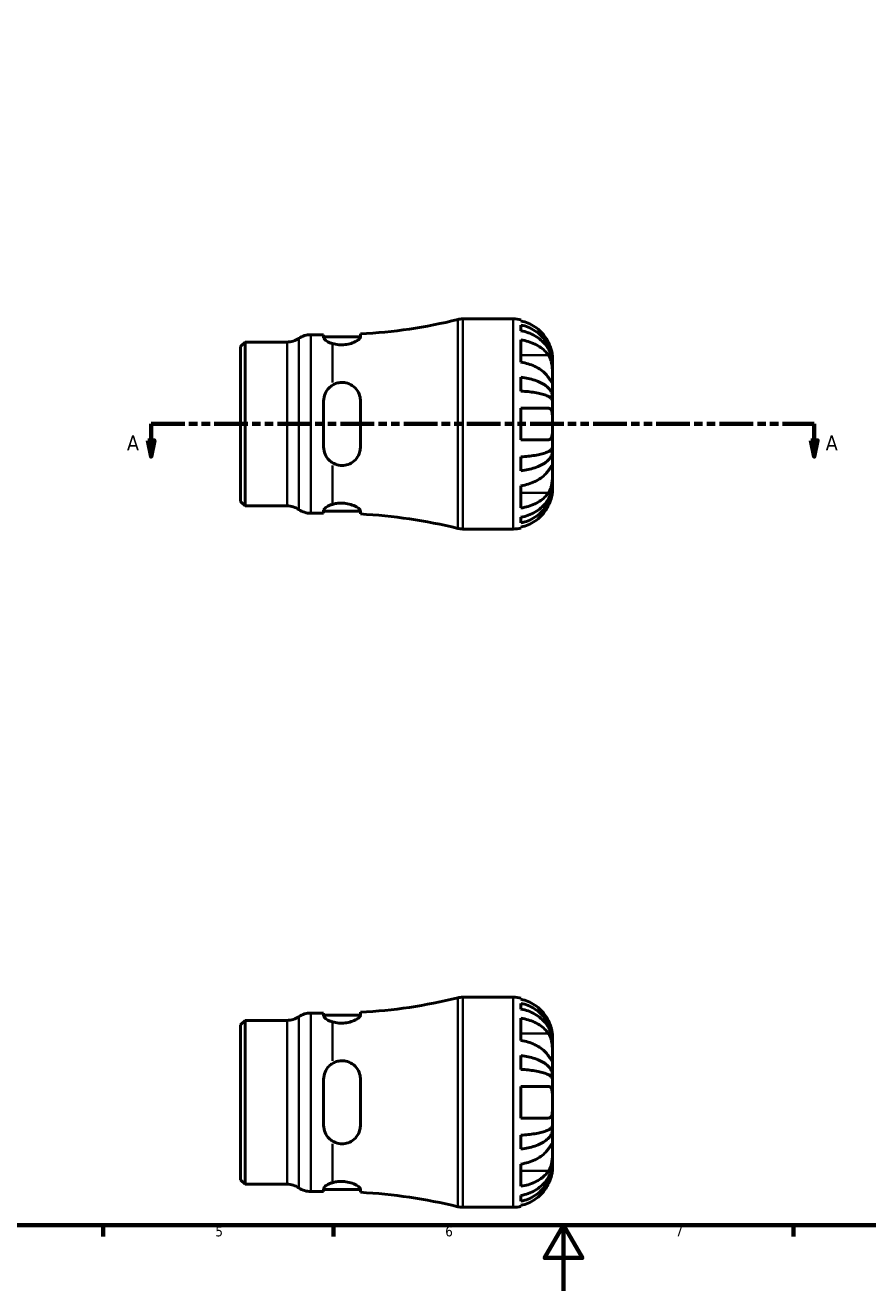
# Model space of a CAD drawing. Header units: millimetres. Extents: x 0 to 903, y 0 to 771.
# Tile 2 of 5: x 257 to 513, y 0 to 386. Entities that reach past the tile are written whole.
import ezdxf

# ---------------------------------------------------------------- set-up
doc = ezdxf.new("R2010")
doc.units = ezdxf.units.MM
doc.linetypes.add('DOUBLE_DASH_CHAIN', pattern=[1.2403, 0.6614, -0.0827, 0.1654, -0.0827, 0.1654, -0.0827])
for name, color, linetype, lineweight in [('Border (ANSI)', 7, 'Continuous', 70), ('Section Line (ANSI)', 7, 'DOUBLE_DASH_CHAIN', 70), ('Visible (ANSI)', 7, 'Continuous', 50), ('Visible Narrow (ANSI)', 7, 'Continuous', 35)]:
    doc.layers.add(name, color=color, linetype=linetype, lineweight=lineweight)
doc.styles.add('Label Text (ANSI)', font='tahoma.ttf')
doc.styles.add('Note Text (ANSI)', font='tahoma.ttf')

# ---------------------------------------------------------------- blocks, each defined once
blk = doc.blocks.new('Borders Default Border')
at = {"layer": 'Border (ANSI)'}
for p, q in [((280.33, 20), (280.33, 16.55)), ((350.42, 20), (350.42, 16.55)), ((490.58, 20), (490.58, 16.55))]:
    blk.add_line(p, q, dxfattribs=at)
at = {"layer": 'Border (ANSI)', "flags": 128}
for points in [[(20, 20), (20, 574), (821, 574), (821, 20), (20, 20)], [(420.5, 0), (420.5, 20), (414.73, 10), (426.27, 10), (420.5, 20)]]:
    blk.add_lwpolyline(points, dxfattribs=at)
at = {"layer": 'Border (ANSI)', "color": 230, "true_color": 0xff0080, "char_height": 3.05, "attachment_point": 7, "style": 'Note Text (ANSI)'}
for s, insert in [('5', (314.48, 16.49)), ('6', (384.49, 16.49)), ('7', (454.6, 16.55))]:
    blk.add_mtext(s, dxfattribs=dict(at, insert=insert))
blk = doc.blocks.new('2dTransSection0')
at = {"layer": 'Section Line (ANSI)', "linetype": 'DOUBLE_DASH_CHAIN', "ltscale": 15.509468}
blk.add_line((294.88, 264.06), (496.88, 264.06), dxfattribs=at)
at = {"layer": 'Section Line (ANSI)', "linetype": 'Continuous'}
for p, q in [((294.88, 264.06), (304.52, 264.06)), ((294.88, 264.06), (294.88, 259.06)), ((487.25, 264.06), (496.88, 264.06)), ((496.88, 264.06), (496.88, 259.06)), ((293.88, 259.06), (294.88, 254.06)), ((295.88, 259.06), (293.88, 259.06)), ((294.88, 259.06), (294.88, 254.06)), ((294.88, 254.06), (295.88, 259.06)), ((495.88, 259.06), (496.88, 254.06)), ((497.88, 259.06), (495.88, 259.06)), ((496.88, 259.06), (496.88, 254.06)), ((496.88, 254.06), (497.88, 259.06))]:
    blk.add_line(p, q, dxfattribs=at)
at = {"layer": 'Section Line (ANSI)', "linetype": 'Continuous', "flags": 128}
for points in [[(293.88, 259.06), (294.88, 254.06), (295.88, 259.06), (293.88, 259.06)], [(495.88, 259.06), (496.88, 254.06), (497.88, 259.06), (495.88, 259.06)]]:
    blk.add_lwpolyline(points, dxfattribs=at)
at = {"layer": 'Section Line (ANSI)'}
for points in [[(293.88, 259.06), (294.88, 254.06), (295.88, 259.06), (293.88, 259.06)], [(495.88, 259.06), (496.88, 254.06), (497.88, 259.06), (495.88, 259.06)]]:
    blk.add_solid(points, dxfattribs=at)
at = {"layer": 'Section Line (ANSI)', "char_height": 4.57, "attachment_point": 7, "style": 'Label Text (ANSI)'}
for insert in [(287.52, 255.98), (500.35, 255.98)]:
    blk.add_mtext('A', dxfattribs=dict(at, insert=insert))

msp = doc.modelspace()

# ---------------------------------------------------------------- linework, layer by layer
at = {"layer": 'Visible (ANSI)'}
for p, q in [((389.796, 296.055), (405.153, 296.055)), ((407.553, 295.813), (407.553, 295.448)), ((407.553, 294.193), (407.553, 292.446)), ((343.524, 291.255), (347.444, 291.255)), ((347.444, 291.255), (347.444, 290.328)), ((347.444, 290.615), (358.644, 290.615)), ((358.644, 290.562), (358.644, 291.481)), ((407.553, 289.647), (407.553, 282.859)), ((322.153, 287.67), (323.499, 289.015)), ((322.153, 240.441), (322.153, 287.67)), ((323.499, 289.015), (336.29, 289.015)), ((323.499, 289.015), (323.499, 239.095)), ((417.153, 282.768), (417.14, 282.768)), ((417.153, 282.768), (417.153, 284.055)), ((417.153, 282.278), (417.153, 282.768)), ((417.153, 278.197), (417.153, 282.278)), ((407.553, 278.285), (407.553, 274.068)), ((417.153, 272.296), (417.153, 278.197)), ((347.444, 271.095), (347.444, 257.015)), ((358.644, 257.015), (358.644, 271.095)), ((417.153, 272.296), (416.194, 272.296)), ((417.153, 271.114), (417.153, 272.296)), ((417.153, 264.055), (417.153, 271.114)), ((407.553, 268.855), (407.553, 259.255)), ((417.153, 256.997), (417.153, 264.055)), ((417.153, 255.814), (416.194, 255.814)), ((417.153, 255.814), (417.153, 256.997)), ((417.153, 249.913), (417.153, 255.814)), ((407.553, 254.042), (407.553, 249.825)), ((417.153, 245.832), (417.153, 249.913)), ((407.553, 245.251), (407.553, 238.463)), ((417.153, 245.342), (417.14, 245.342)), ((417.153, 245.342), (417.153, 245.832)), ((417.153, 244.055), (417.153, 245.342)), ((322.153, 240.441), (323.499, 239.095)), ((323.499, 239.095), (336.29, 239.095)), ((343.524, 236.855), (347.444, 236.855)), ((347.444, 237.782), (347.444, 236.855)), ((347.444, 237.495), (358.644, 237.495)), ((358.644, 236.629), (358.644, 237.548)), ((407.553, 235.664), (407.553, 233.918)), ((389.796, 232.055), (405.153, 232.055)), ((407.553, 232.662), (407.553, 232.298)), ((389.796, 89.401), (405.153, 89.401)), ((407.553, 89.159), (407.553, 88.794)), ((358.644, 83.908), (358.644, 84.827)), ((407.553, 87.539), (407.553, 85.792)), ((322.153, 81.016), (323.499, 82.361)), ((322.153, 33.786), (322.153, 81.016)), ((323.499, 82.361), (336.29, 82.361)), ((323.499, 82.361), (323.499, 32.441)), ((343.524, 84.601), (347.444, 84.601)), ((347.444, 84.601), (347.444, 83.674)), ((347.444, 83.961), (358.644, 83.961)), ((407.553, 82.993), (407.553, 76.205)), ((417.153, 76.114), (417.153, 77.401)), ((417.153, 76.114), (417.14, 76.114)), ((417.153, 75.624), (417.153, 76.114)), ((417.153, 71.543), (417.153, 75.624)), ((407.553, 71.631), (407.553, 67.414)), ((417.153, 65.642), (417.153, 71.543)), ((417.153, 65.642), (416.194, 65.642)), ((417.153, 64.459), (417.153, 65.642)), ((347.444, 64.441), (347.444, 50.361)), ((358.644, 50.361), (358.644, 64.441)), ((407.553, 62.201), (407.553, 52.601)), ((417.153, 57.401), (417.153, 64.459)), ((417.153, 50.342), (417.153, 57.401)), ((417.153, 49.16), (417.153, 50.342)), ((407.553, 47.388), (407.553, 43.171)), ((417.153, 49.16), (416.194, 49.16)), ((417.153, 43.259), (417.153, 49.16)), ((417.153, 39.178), (417.153, 43.259)), ((407.553, 38.597), (407.553, 31.809)), ((417.153, 38.688), (417.14, 38.688)), ((417.153, 38.688), (417.153, 39.178)), ((417.153, 37.401), (417.153, 38.688)), ((322.153, 33.786), (323.499, 32.441)), ((323.499, 32.441), (336.29, 32.441)), ((347.444, 31.128), (347.444, 30.201)), ((358.644, 29.975), (358.644, 30.894)), ((343.524, 30.201), (347.444, 30.201)), ((347.444, 30.841), (358.644, 30.841)), ((407.553, 29.01), (407.553, 27.263)), ((389.796, 25.401), (405.153, 25.401)), ((407.553, 26.008), (407.553, 25.643))]:
    msp.add_line(p, q, dxfattribs=at)
for centre, radius, start, end in [((350.153, 450.957), 159.702, 273.04741, 283.80773), ((389.796, 289.655), 6.4, 90, 103.80773), ((405.153, 284.055), 12, 78.46304, 90), ((336.29, 295.415), 6.4, 270, 304.41151), ((343.524, 284.855), 6.4, 90, 124.41151), ((336.29, 232.695), 6.4, 55.58849, 90), ((343.524, 243.255), 6.4, 235.58849, 270), ((350.153, 77.153), 159.702, 76.19227, 86.95259), ((389.796, 238.455), 6.4, 256.19227, 270), ((405.153, 244.055), 12, 270, 281.53696), ((350.153, 244.303), 159.702, 273.04741, 283.80773), ((389.796, 83.001), 6.4, 90, 103.80773), ((405.153, 77.401), 12, 78.46304, 90), ((336.29, 88.761), 6.4, 270, 304.41151), ((343.524, 78.201), 6.4, 90, 124.41151), ((336.29, 26.041), 6.4, 55.58849, 90), ((343.524, 36.601), 6.4, 235.58849, 270), ((350.153, -129.501), 159.702, 76.19227, 86.95259), ((389.796, 31.801), 6.4, 256.19227, 270), ((405.153, 37.401), 12, 270, 281.53696)]:
    msp.add_arc(centre, radius, start, end, dxfattribs=at)
for points, knots in [([(415.939, 288.855), (415.703, 289.348), (415.424, 289.844), (414.659, 290.999), (414.136, 291.633), (413.086, 292.69), (412.464, 293.213), (411.123, 294.115), (410.405, 294.494), (409.061, 295.054), (408.316, 295.29), (407.553, 295.448)], [6.0022604, 6.0022604, 6.0022604, 6.0022604, 6.1586268, 6.1586268, 6.3833683, 6.3833683, 6.605673, 6.605673, 6.8279777, 6.8279777, 7.0423408, 7.0423408, 7.0423408, 7.0423408]), ([(407.553, 294.193), (408.323, 294.04), (409.075, 293.811), (410.425, 293.269), (411.144, 292.904), (412.486, 292.034), (413.109, 291.53), (414.157, 290.514), (414.678, 289.909), (415.576, 288.605), (415.953, 287.907), (416.521, 286.576), (416.764, 285.821), (417.08, 284.278), (417.153, 283.49), (417.153, 282.768)], [0.2276599, 0.2276599, 0.2276599, 0.2276599, 0.4438446, 0.4438446, 0.6660227, 0.6660227, 0.8882007, 0.8882007, 1.1108586, 1.1108586, 1.3335165, 1.3335165, 1.5570536, 1.5570536, 1.7805906, 1.7805906, 1.7805906, 1.7805906]), ([(350.153, 288.545), (349.774, 288.655), (349.43, 288.781), (348.622, 289.132), (348.181, 289.393), (347.592, 289.895), (347.444, 290.134), (347.444, 290.328)], [0.29429323, 0.29429323, 0.29429323, 0.29429323, 0.42415813, 0.42415813, 0.64890842, 0.64890842, 0.87365872, 0.87365872, 0.87365872, 0.87365872]), ([(358.644, 290.562), (358.644, 290.545), (358.643, 290.528), (358.624, 290.378), (358.545, 290.229), (358.21, 289.838), (357.89, 289.586), (357.02, 289.078), (356.458, 288.825), (355.246, 288.444), (354.625, 288.306), (353.335, 288.159), (352.689, 288.148), (351.373, 288.253), (350.731, 288.377), (350.153, 288.545)], [-1.224612, -1.224612, -1.224612, -1.224612, -1.205018, -1.205018, -1.0547647, -1.0547647, -0.835706, -0.835706, -0.6032282, -0.6032282, -0.4022981, -0.4022981, -0.2083089, -0.2083089, 0, 0, 0, 0]), ([(417.153, 282.278), (417.153, 282.92), (417.08, 283.622), (416.764, 284.995), (416.521, 285.667), (415.953, 286.852), (415.576, 287.473), (414.678, 288.633), (414.157, 289.172), (413.109, 290.076), (412.486, 290.525), (411.144, 291.299), (410.425, 291.624), (409.075, 292.106), (408.323, 292.31), (407.553, 292.446)], [5.3571613, 5.3571613, 5.3571613, 5.3571613, 5.5806983, 5.5806983, 5.8042354, 5.8042354, 6.0268933, 6.0268933, 6.2495512, 6.2495512, 6.4717292, 6.4717292, 6.6939072, 6.6939072, 6.910092, 6.910092, 6.910092, 6.910092]), ([(407.553, 289.647), (408.316, 289.536), (409.061, 289.369), (410.405, 288.973), (411.123, 288.705), (412.464, 288.067), (413.086, 287.697), (414.136, 286.949), (414.659, 286.502), (415.424, 285.685), (415.703, 285.334), (415.939, 284.986)], [0.2276746, 0.2276746, 0.2276746, 0.2276746, 0.4420377, 0.4420377, 0.6643424, 0.6643424, 0.8866472, 0.8866472, 1.1113887, 1.1113887, 1.2677551, 1.2677551, 1.2677551, 1.2677551]), ([(417.153, 284.055), (417.153, 284.055), (417.154, 284.11), (417.149, 284.341), (417.143, 284.532), (417.099, 285.032), (417.062, 285.337), (416.94, 285.997), (416.862, 286.338), (416.694, 286.935), (416.618, 287.176), (416.452, 287.65), (416.365, 287.881), (416.167, 288.361), (416.057, 288.61), (415.939, 288.855)], [0, 0, 0, 0, 0.12560447, 0.12560447, 0.26838613, 0.26838613, 0.40907713, 0.40907713, 0.53365452, 0.53365452, 0.61433477, 0.61433477, 0.68932609, 0.68932609, 0.76999719, 0.76999719, 0.76999719, 0.76999719]), ([(415.939, 278.197), (415.703, 278.545), (415.424, 278.897), (414.659, 279.714), (414.136, 280.161), (413.086, 280.909), (412.464, 281.279), (411.123, 281.917), (410.405, 282.185), (409.061, 282.581), (408.316, 282.748), (407.553, 282.859)], [6.0022604, 6.0022604, 6.0022604, 6.0022604, 6.1586268, 6.1586268, 6.3833683, 6.3833683, 6.605673, 6.605673, 6.8279777, 6.8279777, 7.0423408, 7.0423408, 7.0423408, 7.0423408]), ([(415.939, 284.986), (416.034, 284.845), (416.125, 284.694), (416.34, 284.29), (416.457, 284.026), (416.661, 283.462), (416.748, 283.166), (416.921, 282.43), (416.993, 281.986), (417.109, 280.93), (417.134, 280.327), (417.156, 279.178), (417.153, 278.646), (417.153, 278.197)], [-0.7738171, -0.7738171, -0.7738171, -0.7738171, -0.70776458, -0.70776458, -0.60790076, -0.60790076, -0.5092194, -0.5092194, -0.37347279, -0.37347279, -0.19016654, -0.19016654, 0, 0, 0, 0]), ([(407.553, 278.285), (408.323, 278.206), (409.075, 278.085), (410.425, 277.801), (411.144, 277.61), (412.486, 277.154), (413.109, 276.889), (414.157, 276.357), (414.678, 276.04), (415.576, 275.356), (415.953, 274.99), (416.521, 274.292), (416.764, 273.896), (417.08, 273.087), (417.153, 272.674), (417.153, 272.296)], [0.2276599, 0.2276599, 0.2276599, 0.2276599, 0.4438446, 0.4438446, 0.6660227, 0.6660227, 0.8882007, 0.8882007, 1.1108586, 1.1108586, 1.3335165, 1.3335165, 1.5570536, 1.5570536, 1.7805906, 1.7805906, 1.7805906, 1.7805906]), ([(417.153, 278.197), (417.153, 277.743), (417.156, 277.386), (417.135, 276.95), (417.115, 276.835), (417.024, 276.77), (416.955, 276.813), (416.784, 277.001), (416.699, 277.109), (416.502, 277.379), (416.391, 277.536), (416.166, 277.863), (416.056, 278.025), (415.939, 278.197)], [0, 0, 0, 0, 0.1925501, 0.1925501, 0.34778673, 0.34778673, 0.49423678, 0.49423678, 0.59559709, 0.59559709, 0.69388836, 0.69388836, 0.7754705, 0.7754705, 0.7754705, 0.7754705]), ([(347.444, 271.095), (347.444, 271.819), (347.592, 272.581), (348.181, 273.974), (348.622, 274.606), (349.43, 275.394), (349.774, 275.663), (350.153, 275.892)], [0.85112655, 0.85112655, 0.85112655, 0.85112655, 1.07587685, 1.07587685, 1.30062714, 1.30062714, 1.43049204, 1.43049204, 1.43049204, 1.43049204]), ([(350.153, 275.892), (350.539, 276.124), (350.954, 276.311), (351.841, 276.585), (352.308, 276.667), (353.444, 276.72), (354.098, 276.633), (355.42, 276.219), (356.057, 275.868), (357.201, 274.926), (357.686, 274.319), (358.329, 273.056), (358.524, 272.423), (358.63, 271.544), (358.644, 271.32), (358.644, 271.095)], [-1.3423796, -1.3423796, -1.3423796, -1.3423796, -1.2030718, -1.2030718, -1.0603864, -1.0603864, -0.8611739, -0.8611739, -0.6371121, -0.6371121, -0.3930967, -0.3930967, -0.185712, -0.185712, -0.1157795, -0.1157795, -0.1157795, -0.1157795]), ([(417.153, 271.114), (417.153, 271.3), (417.08, 271.504), (416.764, 271.903), (416.521, 272.098), (415.953, 272.443), (415.576, 272.623), (414.678, 272.96), (414.157, 273.117), (413.109, 273.38), (412.486, 273.51), (411.144, 273.735), (410.425, 273.829), (409.075, 273.97), (408.323, 274.029), (407.553, 274.068)], [5.3571613, 5.3571613, 5.3571613, 5.3571613, 5.5806983, 5.5806983, 5.8042354, 5.8042354, 6.0268933, 6.0268933, 6.2495512, 6.2495512, 6.4717292, 6.4717292, 6.6939072, 6.6939072, 6.910092, 6.910092, 6.910092, 6.910092]), ([(407.553, 268.855), (408.316, 268.855), (409.061, 268.855), (410.405, 268.855), (411.123, 268.855), (412.464, 268.855), (413.086, 268.855), (414.136, 268.855), (414.659, 268.855), (415.424, 268.855), (415.703, 268.855), (415.939, 268.855)], [0.2276746, 0.2276746, 0.2276746, 0.2276746, 0.4420377, 0.4420377, 0.6643424, 0.6643424, 0.8866472, 0.8866472, 1.1113887, 1.1113887, 1.2677551, 1.2677551, 1.2677551, 1.2677551]), ([(415.939, 268.855), (416.034, 268.855), (416.125, 268.843), (416.34, 268.779), (416.457, 268.711), (416.661, 268.512), (416.748, 268.383), (416.921, 268.004), (416.993, 267.732), (417.109, 266.976), (417.134, 266.464), (417.156, 265.316), (417.153, 264.689), (417.153, 264.055)], [-0.77380143, -0.77380143, -0.77380143, -0.77380143, -0.7078714, -0.7078714, -0.60792516, -0.60792516, -0.50920451, -0.50920451, -0.37347585, -0.37347585, -0.19016607, -0.19016607, 0, 0, 0, 0]), ([(417.153, 264.055), (417.153, 263.416), (417.156, 262.783), (417.135, 261.719), (417.116, 261.279), (417.024, 260.526), (416.956, 260.215), (416.785, 259.792), (416.7, 259.651), (416.503, 259.435), (416.392, 259.36), (416.167, 259.274), (416.056, 259.255), (415.939, 259.255)], [-3.31826222, -3.31826222, -3.31826222, -3.31826222, -3.12642279, -3.12642279, -2.9711224, -2.9711224, -2.82442759, -2.82442759, -2.72296509, -2.72296509, -2.62463508, -2.62463508, -2.54279559, -2.54279559, -2.54279559, -2.54279559]), ([(415.939, 259.255), (415.703, 259.255), (415.424, 259.255), (414.659, 259.255), (414.136, 259.255), (413.086, 259.255), (412.464, 259.255), (411.123, 259.255), (410.405, 259.255), (409.061, 259.255), (408.316, 259.255), (407.553, 259.255)], [6.0022604, 6.0022604, 6.0022604, 6.0022604, 6.1586268, 6.1586268, 6.3833683, 6.3833683, 6.605673, 6.605673, 6.8279777, 6.8279777, 7.0423408, 7.0423408, 7.0423408, 7.0423408]), ([(350.153, 252.219), (349.774, 252.447), (349.43, 252.717), (348.622, 253.505), (348.181, 254.136), (347.592, 255.529), (347.444, 256.292), (347.444, 257.015)], [0.29429323, 0.29429323, 0.29429323, 0.29429323, 0.42415813, 0.42415813, 0.64890842, 0.64890842, 0.87365872, 0.87365872, 0.87365872, 0.87365872]), ([(358.644, 257.015), (358.644, 256.952), (358.643, 256.889), (358.624, 256.342), (358.545, 255.867), (358.21, 254.745), (357.89, 254.126), (357.02, 253.005), (356.458, 252.514), (355.246, 251.826), (354.625, 251.602), (353.335, 251.386), (352.688, 251.389), (351.373, 251.626), (350.73, 251.871), (350.153, 252.219)], [-1.2246363, -1.2246363, -1.2246363, -1.2246363, -1.2050329, -1.2050329, -1.0547675, -1.0547675, -0.8357022, -0.8357022, -0.6032293, -0.6032293, -0.4023018, -0.4023018, -0.2083117, -0.2083117, -0.0000241, -0.0000241, -0.0000241, -0.0000241]), ([(407.553, 254.042), (408.323, 254.082), (409.075, 254.141), (410.425, 254.281), (411.144, 254.376), (412.486, 254.6), (413.109, 254.731), (414.157, 254.994), (414.678, 255.15), (415.576, 255.487), (415.953, 255.668), (416.521, 256.012), (416.764, 256.207), (417.08, 256.606), (417.153, 256.81), (417.153, 256.997)], [0.2276599, 0.2276599, 0.2276599, 0.2276599, 0.4438446, 0.4438446, 0.6660227, 0.6660227, 0.8882007, 0.8882007, 1.1108586, 1.1108586, 1.3335165, 1.3335165, 1.5570536, 1.5570536, 1.7805906, 1.7805906, 1.7805906, 1.7805906]), ([(417.153, 255.814), (417.153, 255.436), (417.08, 255.023), (416.764, 254.214), (416.521, 253.818), (415.953, 253.12), (415.576, 252.754), (414.678, 252.071), (414.157, 251.753), (413.109, 251.221), (412.486, 250.957), (411.144, 250.501), (410.425, 250.309), (409.075, 250.025), (408.323, 249.905), (407.553, 249.825)], [5.3571613, 5.3571613, 5.3571613, 5.3571613, 5.5806983, 5.5806983, 5.8042354, 5.8042354, 6.0268933, 6.0268933, 6.2495512, 6.2495512, 6.4717292, 6.4717292, 6.6939072, 6.6939072, 6.910092, 6.910092, 6.910092, 6.910092]), ([(415.939, 249.913), (416.034, 250.054), (416.125, 250.187), (416.34, 250.5), (416.457, 250.668), (416.661, 250.951), (416.748, 251.065), (416.921, 251.266), (416.993, 251.324), (417.109, 251.312), (417.134, 251.19), (417.156, 250.716), (417.153, 250.361), (417.153, 249.913)], [-0.7738171, -0.7738171, -0.7738171, -0.7738171, -0.70776458, -0.70776458, -0.60790076, -0.60790076, -0.5092194, -0.5092194, -0.37347279, -0.37347279, -0.19016654, -0.19016654, 0, 0, 0, 0]), ([(407.553, 245.251), (408.316, 245.363), (409.061, 245.53), (410.405, 245.926), (411.123, 246.194), (412.464, 246.832), (413.086, 247.201), (414.136, 247.949), (414.659, 248.397), (415.424, 249.214), (415.703, 249.565), (415.939, 249.913)], [0.2276746, 0.2276746, 0.2276746, 0.2276746, 0.4420377, 0.4420377, 0.6643424, 0.6643424, 0.8866472, 0.8866472, 1.1113887, 1.1113887, 1.2677551, 1.2677551, 1.2677551, 1.2677551]), ([(417.153, 249.913), (417.153, 249.459), (417.156, 248.919), (417.135, 247.847), (417.115, 247.342), (417.024, 246.345), (416.955, 245.863), (416.784, 245.079), (416.699, 244.771), (416.502, 244.197), (416.391, 243.933), (416.166, 243.486), (416.056, 243.298), (415.939, 243.125)], [0, 0, 0, 0, 0.1925501, 0.1925501, 0.34778673, 0.34778673, 0.49423678, 0.49423678, 0.59559709, 0.59559709, 0.69388836, 0.69388836, 0.7754705, 0.7754705, 0.7754705, 0.7754705]), ([(407.553, 235.664), (408.323, 235.8), (409.075, 236.004), (410.425, 236.487), (411.144, 236.812), (412.486, 237.586), (413.109, 238.034), (414.157, 238.938), (414.678, 239.477), (415.576, 240.637), (415.953, 241.259), (416.521, 242.443), (416.764, 243.115), (417.08, 244.489), (417.153, 245.19), (417.153, 245.832)], [0.2276599, 0.2276599, 0.2276599, 0.2276599, 0.4438446, 0.4438446, 0.6660227, 0.6660227, 0.8882007, 0.8882007, 1.1108586, 1.1108586, 1.3335165, 1.3335165, 1.5570536, 1.5570536, 1.7805906, 1.7805906, 1.7805906, 1.7805906]), ([(417.153, 245.342), (417.153, 244.621), (417.08, 243.833), (416.764, 242.29), (416.521, 241.534), (415.953, 240.204), (415.576, 239.505), (414.678, 238.202), (414.157, 237.596), (413.109, 236.58), (412.486, 236.076), (411.144, 235.207), (410.425, 234.841), (409.075, 234.299), (408.323, 234.07), (407.553, 233.918)], [5.3571613, 5.3571613, 5.3571613, 5.3571613, 5.5806983, 5.5806983, 5.8042354, 5.8042354, 6.0268933, 6.0268933, 6.2495512, 6.2495512, 6.4717292, 6.4717292, 6.6939072, 6.6939072, 6.910092, 6.910092, 6.910092, 6.910092]), ([(415.939, 243.125), (415.703, 242.777), (415.424, 242.425), (414.659, 241.609), (414.136, 241.161), (413.086, 240.413), (412.464, 240.043), (411.123, 239.406), (410.405, 239.137), (409.061, 238.742), (408.316, 238.574), (407.553, 238.463)], [6.0022604, 6.0022604, 6.0022604, 6.0022604, 6.1586268, 6.1586268, 6.3833683, 6.3833683, 6.605673, 6.605673, 6.8279777, 6.8279777, 7.0423408, 7.0423408, 7.0423408, 7.0423408]), ([(415.939, 239.255), (416.034, 239.454), (416.125, 239.654), (416.34, 240.161), (416.457, 240.467), (416.661, 241.066), (416.748, 241.356), (416.921, 242.019), (416.993, 242.373), (417.109, 243.112), (417.134, 243.452), (417.156, 243.93), (417.153, 244.055), (417.153, 244.055)], [-0.77380143, -0.77380143, -0.77380143, -0.77380143, -0.7078714, -0.7078714, -0.60792516, -0.60792516, -0.50920451, -0.50920451, -0.37347585, -0.37347585, -0.19016607, -0.19016607, 0, 0, 0, 0]), ([(347.444, 237.782), (347.444, 237.976), (347.592, 238.215), (348.181, 238.717), (348.622, 238.979), (349.43, 239.329), (349.774, 239.455), (350.153, 239.566)], [0.85112655, 0.85112655, 0.85112655, 0.85112655, 1.07587685, 1.07587685, 1.30062714, 1.30062714, 1.43049204, 1.43049204, 1.43049204, 1.43049204]), ([(350.153, 239.566), (350.539, 239.678), (350.954, 239.771), (351.841, 239.903), (352.308, 239.94), (353.444, 239.947), (354.098, 239.884), (355.42, 239.63), (356.057, 239.429), (357.201, 238.947), (357.686, 238.664), (358.329, 238.159), (358.524, 237.935), (358.63, 237.671), (358.644, 237.608), (358.644, 237.548)], [-1.3423796, -1.3423796, -1.3423796, -1.3423796, -1.2030718, -1.2030718, -1.0603864, -1.0603864, -0.8611739, -0.8611739, -0.6371121, -0.6371121, -0.3930967, -0.3930967, -0.185712, -0.185712, -0.1157795, -0.1157795, -0.1157795, -0.1157795]), ([(407.553, 232.662), (408.316, 232.82), (409.061, 233.056), (410.405, 233.616), (411.123, 233.995), (412.464, 234.897), (413.086, 235.42), (414.136, 236.478), (414.659, 237.111), (415.424, 238.266), (415.703, 238.763), (415.939, 239.255)], [0.2276746, 0.2276746, 0.2276746, 0.2276746, 0.4420377, 0.4420377, 0.6643424, 0.6643424, 0.8866472, 0.8866472, 1.1113887, 1.1113887, 1.2677551, 1.2677551, 1.2677551, 1.2677551]), ([(415.939, 82.201), (415.703, 82.693), (415.424, 83.19), (414.659, 84.345), (414.136, 84.978), (413.086, 86.036), (412.464, 86.559), (411.123, 87.461), (410.405, 87.84), (409.061, 88.4), (408.316, 88.636), (407.553, 88.794)], [6.0022604, 6.0022604, 6.0022604, 6.0022604, 6.1586268, 6.1586268, 6.3833683, 6.3833683, 6.605673, 6.605673, 6.8279777, 6.8279777, 7.0423408, 7.0423408, 7.0423408, 7.0423408]), ([(407.553, 87.539), (408.323, 87.386), (409.075, 87.157), (410.425, 86.615), (411.144, 86.249), (412.486, 85.38), (413.109, 84.876), (414.157, 83.86), (414.678, 83.254), (415.576, 81.951), (415.953, 81.253), (416.521, 79.922), (416.764, 79.167), (417.08, 77.623), (417.153, 76.835), (417.153, 76.114)], [0.2276599, 0.2276599, 0.2276599, 0.2276599, 0.4438446, 0.4438446, 0.6660227, 0.6660227, 0.8882007, 0.8882007, 1.1108586, 1.1108586, 1.3335165, 1.3335165, 1.5570536, 1.5570536, 1.7805906, 1.7805906, 1.7805906, 1.7805906]), ([(417.153, 75.624), (417.153, 76.266), (417.08, 76.967), (416.764, 78.341), (416.521, 79.013), (415.953, 80.197), (415.576, 80.819), (414.678, 81.979), (414.157, 82.518), (413.109, 83.422), (412.486, 83.871), (411.144, 84.644), (410.425, 84.97), (409.075, 85.452), (408.323, 85.656), (407.553, 85.792)], [5.3571613, 5.3571613, 5.3571613, 5.3571613, 5.5806983, 5.5806983, 5.8042354, 5.8042354, 6.0268933, 6.0268933, 6.2495512, 6.2495512, 6.4717292, 6.4717292, 6.6939072, 6.6939072, 6.910092, 6.910092, 6.910092, 6.910092]), ([(350.153, 81.89), (349.774, 82.001), (349.43, 82.127), (348.622, 82.477), (348.181, 82.739), (347.592, 83.241), (347.444, 83.48), (347.444, 83.674)], [0.29429323, 0.29429323, 0.29429323, 0.29429323, 0.42415813, 0.42415813, 0.64890842, 0.64890842, 0.87365872, 0.87365872, 0.87365872, 0.87365872]), ([(358.644, 83.908), (358.644, 83.891), (358.643, 83.874), (358.624, 83.724), (358.545, 83.575), (358.21, 83.184), (357.89, 82.931), (357.02, 82.424), (356.458, 82.17), (355.246, 81.789), (354.625, 81.652), (353.335, 81.505), (352.688, 81.494), (351.373, 81.599), (350.73, 81.722), (350.153, 81.89)], [-1.2246363, -1.2246363, -1.2246363, -1.2246363, -1.2050329, -1.2050329, -1.0547675, -1.0547675, -0.8357022, -0.8357022, -0.6032293, -0.6032293, -0.4023018, -0.4023018, -0.2083117, -0.2083117, -0.0000241, -0.0000241, -0.0000241, -0.0000241]), ([(407.553, 82.993), (408.316, 82.882), (409.061, 82.715), (410.405, 82.319), (411.123, 82.051), (412.464, 81.413), (413.086, 81.043), (414.136, 80.295), (414.659, 79.848), (415.424, 79.031), (415.703, 78.679), (415.939, 78.331)], [0.2276746, 0.2276746, 0.2276746, 0.2276746, 0.4420377, 0.4420377, 0.6643424, 0.6643424, 0.8866472, 0.8866472, 1.1113887, 1.1113887, 1.2677551, 1.2677551, 1.2677551, 1.2677551]), ([(417.153, 77.401), (417.153, 77.401), (417.156, 77.529), (417.135, 77.976), (417.116, 78.252), (417.024, 78.911), (416.956, 79.282), (416.785, 79.97), (416.7, 80.264), (416.503, 80.861), (416.392, 81.16), (416.167, 81.708), (416.056, 81.956), (415.939, 82.201)], [-3.31826222, -3.31826222, -3.31826222, -3.31826222, -3.12642279, -3.12642279, -2.9711224, -2.9711224, -2.82442759, -2.82442759, -2.72296509, -2.72296509, -2.62463508, -2.62463508, -2.54279559, -2.54279559, -2.54279559, -2.54279559]), ([(415.939, 78.331), (416.034, 78.191), (416.125, 78.04), (416.34, 77.636), (416.457, 77.372), (416.661, 76.808), (416.748, 76.511), (416.921, 75.776), (416.993, 75.332), (417.109, 74.275), (417.134, 73.673), (417.156, 72.524), (417.153, 71.991), (417.153, 71.543)], [-0.7738171, -0.7738171, -0.7738171, -0.7738171, -0.70776458, -0.70776458, -0.60790076, -0.60790076, -0.5092194, -0.5092194, -0.37347279, -0.37347279, -0.19016654, -0.19016654, 0, 0, 0, 0]), ([(415.939, 71.543), (415.703, 71.891), (415.424, 72.242), (414.659, 73.059), (414.136, 73.507), (413.086, 74.255), (412.464, 74.624), (411.123, 75.262), (410.405, 75.531), (409.061, 75.926), (408.316, 76.093), (407.553, 76.205)], [6.0022604, 6.0022604, 6.0022604, 6.0022604, 6.1586268, 6.1586268, 6.3833683, 6.3833683, 6.605673, 6.605673, 6.8279777, 6.8279777, 7.0423408, 7.0423408, 7.0423408, 7.0423408]), ([(350.153, 69.238), (350.539, 69.47), (350.954, 69.657), (351.841, 69.931), (352.308, 70.013), (353.444, 70.066), (354.098, 69.979), (355.42, 69.565), (356.057, 69.214), (357.201, 68.272), (357.686, 67.665), (358.329, 66.402), (358.524, 65.769), (358.63, 64.889), (358.644, 64.665), (358.644, 64.441)], [-1.3423794, -1.3423794, -1.3423794, -1.3423794, -1.203055, -1.203055, -1.0603775, -1.0603775, -0.8611645, -0.8611645, -0.6371012, -0.6371012, -0.3930875, -0.3930875, -0.1857076, -0.1857076, -0.1157795, -0.1157795, -0.1157795, -0.1157795]), ([(407.553, 71.631), (408.323, 71.551), (409.075, 71.431), (410.425, 71.147), (411.144, 70.955), (412.486, 70.499), (413.109, 70.235), (414.157, 69.703), (414.678, 69.385), (415.576, 68.702), (415.953, 68.336), (416.521, 67.638), (416.764, 67.242), (417.08, 66.433), (417.153, 66.02), (417.153, 65.642)], [0.2276599, 0.2276599, 0.2276599, 0.2276599, 0.4438446, 0.4438446, 0.6660227, 0.6660227, 0.8882007, 0.8882007, 1.1108586, 1.1108586, 1.3335165, 1.3335165, 1.5570536, 1.5570536, 1.7805906, 1.7805906, 1.7805906, 1.7805906]), ([(417.153, 71.543), (417.153, 71.089), (417.156, 70.731), (417.135, 70.296), (417.115, 70.18), (417.024, 70.116), (416.955, 70.158), (416.784, 70.346), (416.699, 70.455), (416.502, 70.724), (416.391, 70.882), (416.166, 71.209), (416.056, 71.37), (415.939, 71.543)], [0, 0, 0, 0, 0.1925501, 0.1925501, 0.34778673, 0.34778673, 0.49423678, 0.49423678, 0.59559709, 0.59559709, 0.69388836, 0.69388836, 0.7754705, 0.7754705, 0.7754705, 0.7754705]), ([(347.444, 64.441), (347.444, 65.165), (347.592, 65.927), (348.181, 67.32), (348.622, 67.951), (349.43, 68.739), (349.774, 69.009), (350.153, 69.238)], [0.85112655, 0.85112655, 0.85112655, 0.85112655, 1.07587685, 1.07587685, 1.30062714, 1.30062714, 1.43049204, 1.43049204, 1.43049204, 1.43049204]), ([(417.153, 64.459), (417.153, 64.646), (417.08, 64.85), (416.764, 65.249), (416.521, 65.444), (415.953, 65.788), (415.576, 65.969), (414.678, 66.306), (414.157, 66.463), (413.109, 66.725), (412.486, 66.856), (411.144, 67.081), (410.425, 67.175), (409.075, 67.315), (408.323, 67.375), (407.553, 67.414)], [5.3571613, 5.3571613, 5.3571613, 5.3571613, 5.5806983, 5.5806983, 5.8042354, 5.8042354, 6.0268933, 6.0268933, 6.2495512, 6.2495512, 6.4717292, 6.4717292, 6.6939072, 6.6939072, 6.910092, 6.910092, 6.910092, 6.910092]), ([(407.553, 62.201), (408.316, 62.201), (409.061, 62.201), (410.405, 62.201), (411.123, 62.201), (412.464, 62.201), (413.086, 62.201), (414.136, 62.201), (414.659, 62.201), (415.424, 62.201), (415.703, 62.201), (415.939, 62.201)], [0.2276746, 0.2276746, 0.2276746, 0.2276746, 0.4420377, 0.4420377, 0.6643424, 0.6643424, 0.8866472, 0.8866472, 1.1113887, 1.1113887, 1.2677551, 1.2677551, 1.2677551, 1.2677551]), ([(415.939, 62.201), (415.959, 62.201), (415.979, 62.2), (416.123, 62.192), (416.239, 62.163), (416.436, 62.064), (416.518, 62.002), (416.68, 61.829), (416.756, 61.712), (416.927, 61.338), (417.001, 61.045), (417.111, 60.276), (417.135, 59.784), (417.156, 58.662), (417.153, 58.035), (417.153, 57.401)], [-0.77894193, -0.77894193, -0.77894193, -0.77894193, -0.76494062, -0.76494062, -0.67527044, -0.67527044, -0.59971077, -0.59971077, -0.51139014, -0.51139014, -0.3660797, -0.3660797, -0.19032111, -0.19032111, 0, 0, 0, 0]), ([(417.153, 57.401), (417.153, 56.982), (417.154, 56.565), (417.149, 55.702), (417.143, 55.263), (417.099, 54.461), (417.062, 54.103), (416.94, 53.522), (416.862, 53.294), (416.694, 52.994), (416.618, 52.897), (416.452, 52.749), (416.365, 52.695), (416.167, 52.62), (416.057, 52.601), (415.939, 52.601)], [0, 0, 0, 0, 0.12560447, 0.12560447, 0.26838613, 0.26838613, 0.40907713, 0.40907713, 0.53365452, 0.53365452, 0.61433477, 0.61433477, 0.68932609, 0.68932609, 0.76999719, 0.76999719, 0.76999719, 0.76999719]), ([(350.153, 45.564), (349.774, 45.793), (349.43, 46.063), (348.622, 46.851), (348.181, 47.482), (347.592, 48.875), (347.444, 49.637), (347.444, 50.361)], [0.29429323, 0.29429323, 0.29429323, 0.29429323, 0.42415813, 0.42415813, 0.64890842, 0.64890842, 0.87365872, 0.87365872, 0.87365872, 0.87365872]), ([(358.644, 50.361), (358.644, 50.298), (358.643, 50.235), (358.624, 49.688), (358.545, 49.213), (358.21, 48.091), (357.89, 47.472), (357.02, 46.351), (356.458, 45.86), (355.246, 45.172), (354.625, 44.948), (353.335, 44.732), (352.689, 44.735), (351.373, 44.971), (350.731, 45.217), (350.153, 45.564)], [-1.224612, -1.224612, -1.224612, -1.224612, -1.205018, -1.205018, -1.0547647, -1.0547647, -0.835706, -0.835706, -0.6032282, -0.6032282, -0.4022981, -0.4022981, -0.2083089, -0.2083089, 0, 0, 0, 0]), ([(415.939, 52.601), (415.703, 52.601), (415.424, 52.601), (414.659, 52.601), (414.136, 52.601), (413.086, 52.601), (412.464, 52.601), (411.123, 52.601), (410.405, 52.601), (409.061, 52.601), (408.316, 52.601), (407.553, 52.601)], [6.0022604, 6.0022604, 6.0022604, 6.0022604, 6.1586268, 6.1586268, 6.3833683, 6.3833683, 6.605673, 6.605673, 6.8279777, 6.8279777, 7.0423408, 7.0423408, 7.0423408, 7.0423408]), ([(407.553, 47.388), (408.323, 47.427), (409.075, 47.487), (410.425, 47.627), (411.144, 47.721), (412.486, 47.946), (413.109, 48.077), (414.157, 48.339), (414.678, 48.496), (415.576, 48.833), (415.953, 49.014), (416.521, 49.358), (416.764, 49.553), (417.08, 49.952), (417.153, 50.156), (417.153, 50.342)], [0.2276599, 0.2276599, 0.2276599, 0.2276599, 0.4438446, 0.4438446, 0.6660227, 0.6660227, 0.8882007, 0.8882007, 1.1108586, 1.1108586, 1.3335165, 1.3335165, 1.5570536, 1.5570536, 1.7805906, 1.7805906, 1.7805906, 1.7805906]), ([(417.153, 49.16), (417.153, 48.782), (417.08, 48.369), (416.764, 47.56), (416.521, 47.164), (415.953, 46.466), (415.576, 46.1), (414.678, 45.417), (414.157, 45.099), (413.109, 44.567), (412.486, 44.302), (411.144, 43.847), (410.425, 43.655), (409.075, 43.371), (408.323, 43.251), (407.553, 43.171)], [5.3571613, 5.3571613, 5.3571613, 5.3571613, 5.5806983, 5.5806983, 5.8042354, 5.8042354, 6.0268933, 6.0268933, 6.2495512, 6.2495512, 6.4717292, 6.4717292, 6.6939072, 6.6939072, 6.910092, 6.910092, 6.910092, 6.910092]), ([(407.553, 38.597), (408.316, 38.708), (409.061, 38.876), (410.405, 39.271), (411.123, 39.54), (412.464, 40.177), (413.086, 40.547), (414.136, 41.295), (414.659, 41.743), (415.424, 42.559), (415.703, 42.911), (415.939, 43.259)], [0.2276746, 0.2276746, 0.2276746, 0.2276746, 0.4420377, 0.4420377, 0.6643424, 0.6643424, 0.8866472, 0.8866472, 1.1113887, 1.1113887, 1.2677551, 1.2677551, 1.2677551, 1.2677551]), ([(415.939, 43.259), (416.034, 43.399), (416.125, 43.533), (416.34, 43.846), (416.457, 44.014), (416.661, 44.296), (416.748, 44.411), (416.921, 44.612), (416.993, 44.67), (417.109, 44.657), (417.134, 44.535), (417.156, 44.062), (417.153, 43.707), (417.153, 43.259)], [-0.7738171, -0.7738171, -0.7738171, -0.7738171, -0.70776458, -0.70776458, -0.60790076, -0.60790076, -0.5092194, -0.5092194, -0.37347279, -0.37347279, -0.19016654, -0.19016654, 0, 0, 0, 0]), ([(417.153, 43.259), (417.153, 42.805), (417.156, 42.265), (417.135, 41.193), (417.115, 40.687), (417.024, 39.69), (416.955, 39.209), (416.784, 38.425), (416.699, 38.117), (416.502, 37.543), (416.391, 37.279), (416.166, 36.831), (416.056, 36.643), (415.939, 36.471)], [0, 0, 0, 0, 0.1925501, 0.1925501, 0.34778673, 0.34778673, 0.49423678, 0.49423678, 0.59559709, 0.59559709, 0.69388836, 0.69388836, 0.7754705, 0.7754705, 0.7754705, 0.7754705]), ([(407.553, 29.01), (408.323, 29.146), (409.075, 29.35), (410.425, 29.832), (411.144, 30.157), (412.486, 30.931), (413.109, 31.38), (414.157, 32.284), (414.678, 32.823), (415.576, 33.983), (415.953, 34.605), (416.521, 35.789), (416.764, 36.461), (417.08, 37.834), (417.153, 38.536), (417.153, 39.178)], [0.2276599, 0.2276599, 0.2276599, 0.2276599, 0.4438446, 0.4438446, 0.6660227, 0.6660227, 0.8882007, 0.8882007, 1.1108586, 1.1108586, 1.3335165, 1.3335165, 1.5570536, 1.5570536, 1.7805906, 1.7805906, 1.7805906, 1.7805906]), ([(417.153, 38.688), (417.153, 37.967), (417.08, 37.179), (416.764, 35.635), (416.521, 34.88), (415.953, 33.549), (415.576, 32.851), (414.678, 31.547), (414.157, 30.942), (413.109, 29.926), (412.486, 29.422), (411.144, 28.553), (410.425, 28.187), (409.075, 27.645), (408.323, 27.416), (407.553, 27.263)], [5.3571613, 5.3571613, 5.3571613, 5.3571613, 5.5806983, 5.5806983, 5.8042354, 5.8042354, 6.0268933, 6.0268933, 6.2495512, 6.2495512, 6.4717292, 6.4717292, 6.6939072, 6.6939072, 6.910092, 6.910092, 6.910092, 6.910092]), ([(415.939, 36.471), (415.703, 36.122), (415.424, 35.771), (414.659, 34.954), (414.136, 34.507), (413.086, 33.759), (412.464, 33.389), (411.123, 32.751), (410.405, 32.483), (409.061, 32.087), (408.316, 31.92), (407.553, 31.809)], [6.0022604, 6.0022604, 6.0022604, 6.0022604, 6.1586268, 6.1586268, 6.3833683, 6.3833683, 6.605673, 6.605673, 6.8279777, 6.8279777, 7.0423408, 7.0423408, 7.0423408, 7.0423408]), ([(415.939, 32.601), (416.034, 32.799), (416.125, 33), (416.34, 33.507), (416.457, 33.813), (416.661, 34.412), (416.748, 34.702), (416.921, 35.365), (416.993, 35.719), (417.109, 36.458), (417.134, 36.797), (417.156, 37.275), (417.153, 37.401), (417.153, 37.401)], [-0.77380143, -0.77380143, -0.77380143, -0.77380143, -0.7078714, -0.7078714, -0.60792516, -0.60792516, -0.50920451, -0.50920451, -0.37347585, -0.37347585, -0.19016607, -0.19016607, 0, 0, 0, 0]), ([(347.444, 31.128), (347.444, 31.322), (347.592, 31.561), (348.181, 32.063), (348.622, 32.324), (349.43, 32.675), (349.774, 32.801), (350.153, 32.911)], [0.85112655, 0.85112655, 0.85112655, 0.85112655, 1.07587685, 1.07587685, 1.30062714, 1.30062714, 1.43049204, 1.43049204, 1.43049204, 1.43049204]), ([(350.153, 32.911), (350.539, 33.024), (350.954, 33.116), (351.841, 33.249), (352.308, 33.286), (353.444, 33.293), (354.098, 33.229), (355.42, 32.976), (356.057, 32.775), (357.201, 32.293), (357.686, 32.01), (358.329, 31.504), (358.524, 31.281), (358.63, 31.017), (358.644, 30.954), (358.644, 30.894)], [-1.3423796, -1.3423796, -1.3423796, -1.3423796, -1.2030718, -1.2030718, -1.0603864, -1.0603864, -0.8611739, -0.8611739, -0.6371121, -0.6371121, -0.3930967, -0.3930967, -0.185712, -0.185712, -0.1157795, -0.1157795, -0.1157795, -0.1157795]), ([(407.553, 26.008), (408.316, 26.166), (409.061, 26.402), (410.405, 26.962), (411.123, 27.341), (412.464, 28.243), (413.086, 28.766), (414.136, 29.824), (414.659, 30.457), (415.424, 31.612), (415.703, 32.109), (415.939, 32.601)], [0.2276746, 0.2276746, 0.2276746, 0.2276746, 0.4420377, 0.4420377, 0.6643424, 0.6643424, 0.8866472, 0.8866472, 1.1113887, 1.1113887, 1.2677551, 1.2677551, 1.2677551, 1.2677551])]:
    msp.add_open_spline(points, degree=3, knots=knots, dxfattribs=at)
at = {"layer": 'Visible Narrow (ANSI)'}
for p, q in [((388.269, 232.632), (388.269, 295.479)), ((389.796, 295.661), (389.796, 232.449)), ((405.153, 232.449), (405.153, 295.661)), ((339.907, 238.296), (339.907, 289.814)), ((343.524, 290.92), (343.524, 237.19)), ((336.29, 239.403), (336.29, 288.708)), ((350.153, 276.706), (350.153, 288.134)), ((415.52, 284.986), (407.973, 284.986)), ((350.153, 239.976), (350.153, 251.405)), ((415.52, 243.125), (407.973, 243.125)), ((388.269, 25.978), (388.269, 88.824)), ((389.796, 89.007), (389.796, 25.795)), ((405.153, 25.795), (405.153, 89.007)), ((336.29, 32.748), (336.29, 82.054)), ((339.907, 31.642), (339.907, 83.16)), ((343.524, 84.266), (343.524, 30.536)), ((350.153, 70.052), (350.153, 81.48)), ((415.52, 78.331), (407.973, 78.331)), ((350.153, 33.322), (350.153, 44.75)), ((415.52, 36.471), (407.973, 36.471))]:
    msp.add_line(p, q, dxfattribs=at)

# ---------------------------------------------------------------- block references
msp.add_blockref('Borders Default Border', (0, 0))
at = {"layer": 'Section Line (ANSI)'}
msp.add_blockref('2dTransSection0', (0, 0), dxfattribs=at)

doc.saveas('drawing.dxf')
